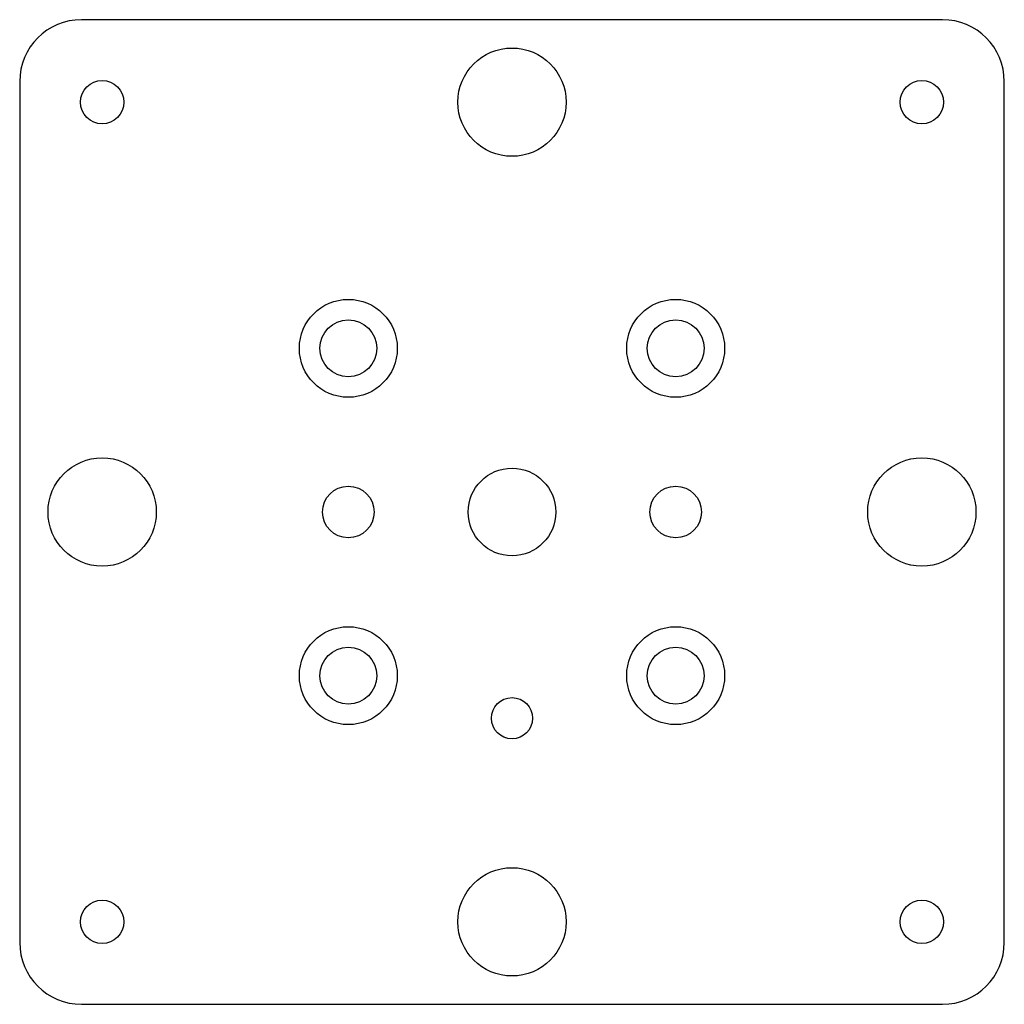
# Model space of a CAD drawing. Header units: millimetres. Extents: x -47.8 to 47.8, y -47.8 to 47.8.
import ezdxf

# ---------------------------------------------------------------- set-up
doc = ezdxf.new("R2010")
doc.units = ezdxf.units.MM

msp = doc.modelspace()

# ---------------------------------------------------------------- linework, layer by layer
at = {"layer": 'COUNTERBORE'}
for centre in [(-15.875, 15.875), (15.875, 15.875), (-15.875, -15.875), (15.875, -15.875)]:
    msp.add_circle(centre, 4.75, dxfattribs=at)
at = {"layer": 'HOLES'}
for centre, radius in [((0, 39.75), 5.25), ((-15.875, 15.875), 2.75), ((15.875, 15.875), 2.75), ((-39.75, 0), 5.25), ((39.75, 0), 5.25), ((-15.875, 0), 2.5), ((15.875, 0), 2.5), ((-15.875, -15.875), 2.75), ((15.875, -15.875), 2.75), ((0, -20), 2), ((0, -39.75), 5.25)]:
    msp.add_circle(centre, radius, dxfattribs=at)
at = {"layer": 'OUTLINE'}
for p, q in [((41.75, 47.75), (-41.75, 47.75)), ((-47.75, 41.75), (-47.75, -41.75)), ((47.75, -41.75), (47.75, 41.75)), ((-41.75, -47.75), (41.75, -47.75))]:
    msp.add_line(p, q, dxfattribs=at)
for centre, start, end in [((-41.75, 41.75), 90, 180), ((41.75, 41.75), 0, 90), ((-41.75, -41.75), 180, 270), ((41.75, -41.75), 270, 360)]:
    msp.add_arc(centre, 6, start, end, dxfattribs=at)
at = {"layer": 'TAP_DRILL'}
for centre, radius in [((-39.75, 39.75), 2.1), ((39.75, 39.75), 2.1), ((0, 0), 4.25), ((-39.75, -39.75), 2.1), ((39.75, -39.75), 2.1)]:
    msp.add_circle(centre, radius, dxfattribs=at)

doc.saveas('drawing.dxf')
